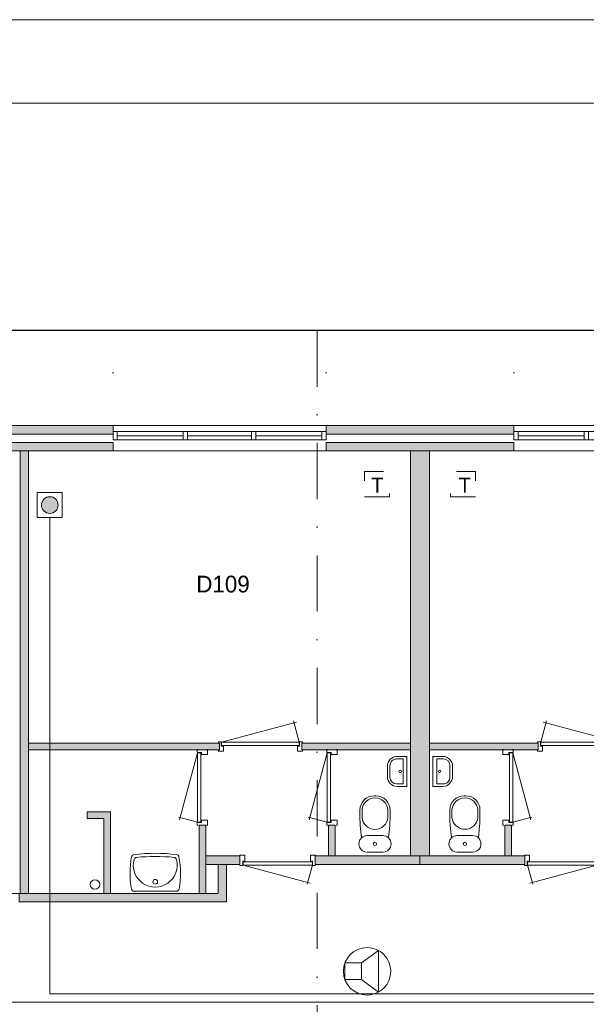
# Model space of a CAD drawing. Header units: millimetres. Extents: x 0 to 84100, y 0 to 59400.
# Tile 32 of 36: x 33947 to 40731, y 47617 to 59400. Entities that reach past the tile are written whole.
import ezdxf
from ezdxf.enums import TextEntityAlignment as Align
from ezdxf.xclip import XClip

# ---------------------------------------------------------------- set-up
doc = ezdxf.new("R2010")
doc.units = ezdxf.units.MM
doc.header["$PDMODE"] = 3
doc.header["$PDSIZE"] = 1
for name, pattern in [('DGN1', [504.6, 0, -504.6]), ('DGN2', [672.8, 336.4, -336.4]), ('DGN4', [1345.6, 672.8, -336.4, 0, -336.4])]:
    doc.linetypes.add(name, pattern=pattern)
for name, color, linetype in [('16', 7, 'Continuous'), ('17', 7, 'Continuous'), ('25', 7, 'Continuous'), ('29', 7, 'Continuous'), ('30', 7, 'Continuous'), ('32', 7, 'Continuous'), ('33', 7, 'Continuous'), ('40', 7, 'Continuous'), ('48', 7, 'Continuous'), ('56', 7, 'Continuous'), ('58', 7, 'Continuous'), ('62', 7, 'Continuous'), ('KADER', 7, 'Continuous'), ('TRAP', 7, 'Continuous')]:
    doc.layers.add(name, color=color, linetype=linetype)
doc.styles.add('dgn001', font='dgn001.shx')
doc.styles.add('dgn003', font='dgn003.shx')
doc.styles.get("Standard").update_dxf_attribs({"font": 'arial.ttf'})
doc.dimstyles.get("Standard").update_dxf_attribs({"dimtxt": 0.18, "dimasz": 0.18, "dimexe": 0.18, "dimexo": 0.0625, "dimgap": 0.09, "dimtad": 0, "dimtih": 1, "dimtoh": 1, "dimdec": 4, "dimzin": 0, "dimdsep": 46, "dimtxsty": 'Standard', "dimcen": 0.09, "dimadec": 0, "dimazin": 0, "dimtfac": 1, "dimtdec": 4, "dimtofl": 0, "dimtmove": 0, "dimatfit": 3, "dimfxl": 1, "dimtolj": 1, "dimtzin": 0, "dimarcsym": 0})

# ---------------------------------------------------------------- blocks, each defined once
blk = doc.blocks.new('EAD037')
at = {"layer": '29'}
h = blk.add_hatch(color=3, dxfattribs=at)
edge = h.paths.add_edge_path()
edge.add_arc((0, 0), 100, 0, 360)
at = {"layer": '29', "color": 3, "linetype": 'Continuous', "lineweight": 0}
blk.add_circle((0, 0), 100, dxfattribs=at)
blk = doc.blocks.new('AnonymousCell74')
at = {"layer": '29', "color": 1, "linetype": 'Continuous', "lineweight": 0, "flags": 128}
blk.add_lwpolyline([(-184, 240), (116, 240), (116, -60), (-184, -60), (-184, 240)], dxfattribs=at)
at = {"color": 1, "linetype": 'Continuous', "lineweight": 0}
blk.add_blockref('EAD037', (-34, 90), dxfattribs=at)
blk = doc.blocks.new('AnonymousCell75')
at = {"layer": 'TRAP', "color": 1, "linetype": 'DGN2', "lineweight": 0, "flags": 128}
blk.add_lwpolyline([(150, -139), (-150, -139), (-150, 161), (150, 161), (150, -139)], dxfattribs=at)
at = {"layer": 'TRAP', "color": 1, "linetype": 'DGN2', "lineweight": 0, "style": 'dgn001'}
blk.add_text('T', height=180, dxfattribs=at).set_placement((-52, -90))
blk = doc.blocks.new('AnonymousCell76')
at = {"layer": 'TRAP', "color": 1, "linetype": 'DGN2', "lineweight": 0, "flags": 128}
blk.add_lwpolyline([(-150, -139), (150, -139), (150, 161), (-150, 161), (-150, -139)], dxfattribs=at)
at = {"layer": 'TRAP', "color": 1, "linetype": 'DGN2', "lineweight": 0, "style": 'dgn001'}
blk.add_text('T', height=180, dxfattribs=at).set_placement((-68, -90))
blk = doc.blocks.new('830R10102')
at = {"layer": '33', "color": 1, "linetype": 'Continuous', "lineweight": 0}
for p, q in [((-108, 868), (-322.82, 66.28)), ((-108, 38), (-336.87, 99.32))]:
    blk.add_line(p, q, dxfattribs=at)
at = {"layer": '33', "color": 92, "linetype": 'Continuous', "lineweight": 13, "true_color": 0x00e100, "flags": 128}
for points in [[(-100, 906), (-111, 906), (-111, 871), (-61, 871), (-61, 846), (11, 846), (11, 906), (0, 906)], [(-100, 0), (-111, 0), (-111, 35), (-61, 35), (-61, 60), (11, 60), (11, 0), (0, 0)]]:
    blk.add_lwpolyline(points, dxfattribs=at)
at = {"layer": '33', "color": 2, "linetype": 'Continuous', "lineweight": 13, "true_color": 0xf0f000, "flags": 128}
blk.add_lwpolyline([(-108, 868), (-108, 38), (-68, 38), (-68, 868), (-108, 868)], dxfattribs=at)
blk = doc.blocks.new('930L0935')
at = {"layer": '33', "color": 1, "linetype": 'Continuous', "lineweight": 0}
for p, q in [((38, 98), (936.31, 338.7)), ((968, 98), (899.56, 353.44))]:
    blk.add_line(p, q, dxfattribs=at)
at = {"layer": '33', "color": 92, "linetype": 'Continuous', "lineweight": 13, "true_color": 0x00e100, "flags": 128}
for points in [[(0, 90), (0, 101), (35, 101), (35, 51), (60, 51), (60, -11), (0, -11), (0, 0)], [(1006, 90), (1006, 101), (971, 101), (971, 51), (946, 51), (946, -11), (1006, -11), (1006, 0)]]:
    blk.add_lwpolyline(points, dxfattribs=at)
at = {"layer": '33', "color": 2, "linetype": 'Continuous', "lineweight": 13, "true_color": 0xf0f000, "flags": 128}
blk.add_lwpolyline([(968, 98), (38, 98), (38, 58), (968, 58), (968, 98)], dxfattribs=at)
blk = doc.blocks.new('830R10103')
at = {"layer": '33', "color": 1, "linetype": 'Continuous', "lineweight": 0}
for p, q in [((-108, 868), (-322.82, 66.28)), ((-108, 38), (-336.87, 99.32))]:
    blk.add_line(p, q, dxfattribs=at)
at = {"layer": '33', "color": 92, "linetype": 'Continuous', "lineweight": 13, "true_color": 0x00e100, "flags": 128}
for points in [[(-100, 906), (-111, 906), (-111, 871), (-61, 871), (-61, 846), (11, 846), (11, 906), (0, 906)], [(-100, 0), (-111, 0), (-111, 35), (-61, 35), (-61, 60), (11, 60), (11, 0), (0, 0)]]:
    blk.add_lwpolyline(points, dxfattribs=at)
at = {"layer": '33', "color": 2, "linetype": 'Continuous', "lineweight": 13, "true_color": 0xf0f000, "flags": 128}
blk.add_lwpolyline([(-108, 868), (-108, 38), (-68, 38), (-68, 868), (-108, 868)], dxfattribs=at)
blk = doc.blocks.new('CLOS0234')
at = {"layer": '40', "color": 7, "linetype": 'Continuous', "lineweight": 0}
for p, q in [((-1, 670), (1, 670)), ((-155, 528), (-155, 436)), ((155, 528), (155, 436)), ((-92, 220), (92, 220))]:
    blk.add_line(p, q, dxfattribs=at)
at = {"layer": '40', "color": 7, "linetype": 'Continuous', "lineweight": 0, "flags": 128}
for points in [[(-176, 338), (-162, 192), (-162, 192, 0.674333), (-92, 20), (-92, 20), (92, 20), (92, 20, 0.674333), (162, 192), (162, 192), (176, 338), (176, 338, 0.023285), (180, 431), (180, 431), (180, 525), (180, 525, 0.414214), (10, 695), (10, 695), (-10, 695), (-10, 695, 0.414214), (-180, 525), (-180, 525), (-180, 431), (-180, 431, 0.023285), (-176, 338)], [(-162, 192, -0.194504), (-92, 220)], [(92, 220, -0.194504), (162, 192)]]:
    blk.add_lwpolyline(points, format="xyb", dxfattribs=at)
at = {"layer": '40', "color": 7, "linetype": 'Continuous', "lineweight": 0}
blk.add_circle((0, 120), 20, dxfattribs=at)
for centre, start, end in [((0, 514), 4.9259, 175.0741), ((0, 450), 184.9263, 355.0736)]:
    blk.add_arc(centre, 156, start, end, dxfattribs=at)
blk = doc.blocks.new('FT0132')
at = {"layer": '40', "color": 7, "linetype": 'Continuous', "lineweight": 0}
for p, q in [((-65, 149), (-144, 149)), ((-65, -149), (-65, 149)), ((-20, -180), (-20, 180)), ((-135, -180), (-20, -180))]:
    blk.add_line(p, q, dxfattribs=at)
at = {"layer": '40', "color": 7, "linetype": 'Continuous', "lineweight": 0, "flags": 128}
for points in [[(-255, 60, -0.414214), (-135, 180)], [(-224, 69, -0.414214), (-144, 149)]]:
    blk.add_lwpolyline(points, format="xyb", dxfattribs=at)
for points in [[(-20, 180), (-135, 180)], [(-255, 60), (-255, -60)], [(-224, 69), (-224, -69)], [(-144, -149), (-65, -149)]]:
    blk.add_lwpolyline(points, dxfattribs=at)
at = {"layer": '40', "color": 7, "linetype": 'Continuous', "lineweight": 0}
blk.add_circle((-101, 1), 15.1, dxfattribs=at)
for centre, radius in [((-135, -60), 120), ((-144, -69), 80)]:
    blk.add_arc(centre, radius, 180, 270, dxfattribs=at)
blk = doc.blocks.new('WT0133')
at = {"layer": '40', "color": 7, "linetype": 'Continuous', "lineweight": 0}
blk.add_line((-253, 20), (253, 20), dxfattribs=at)
at = {"layer": '40', "color": 7, "linetype": 'Continuous', "lineweight": 0, "flags": 128}
for points in [[(-256, 459, -0.059915), (256, 459)], [(-286, 47, -0.090801), (-284, 432)], [(-284, 432, -0.328769), (-256, 459)], [(254, 401, -1.30637), (-254, 401)], [(-254, 401, -0.309671), (-226, 425)], [(-226, 425, -0.052773), (226, 425)], [(226, 425, -0.309671), (254, 401)], [(256, 459, -0.328769), (284, 432)], [(284, 432, -0.090801), (286, 47)], [(-253, 20, -0.363957), (-286, 47)], [(286, 47, -0.363957), (253, 20)]]:
    blk.add_lwpolyline(points, format="xyb", dxfattribs=at)
at = {"layer": '40', "color": 7, "linetype": 'Continuous', "lineweight": 0}
blk.add_circle((0, 133), 28.1, dxfattribs=at)
blk = doc.blocks.new('830R10104')
at = {"layer": '33', "color": 1, "linetype": 'Continuous', "lineweight": 0}
for p, q in [((-868, -108), (-66.28, -322.82)), ((-38, -108), (-99.32, -336.87))]:
    blk.add_line(p, q, dxfattribs=at)
at = {"layer": '33', "color": 92, "linetype": 'Continuous', "lineweight": 13, "true_color": 0x00e100, "flags": 128}
for points in [[(-906, -100), (-906, -111), (-871, -111), (-871, -61), (-846, -61), (-846, 11), (-906, 11), (-906, 0)], [(0, -100), (0, -111), (-35, -111), (-35, -61), (-60, -61), (-60, 11), (0, 11), (0, 0)]]:
    blk.add_lwpolyline(points, dxfattribs=at)
at = {"layer": '33', "color": 2, "linetype": 'Continuous', "lineweight": 13, "true_color": 0xf0f000, "flags": 128}
blk.add_lwpolyline([(-868, -108), (-38, -108), (-38, -68), (-868, -68), (-868, -108)], dxfattribs=at)
blk = doc.blocks.new('CLOS0235')
at = {"layer": '40', "color": 7, "linetype": 'Continuous', "lineweight": 0}
for p, q in [((1, 670), (-1, 670)), ((-155, 528), (-155, 436)), ((155, 528), (155, 436)), ((92, 220), (-93, 220))]:
    blk.add_line(p, q, dxfattribs=at)
at = {"layer": '40', "color": 7, "linetype": 'Continuous', "lineweight": 0, "flags": 128}
for points in [[(176, 338), (162, 192), (162, 192, -0.674333), (92, 20), (92, 20), (-93, 20), (-93, 20, -0.674333), (-162, 192), (-162, 192), (-176, 338), (-176, 338, -0.023285), (-180, 431), (-180, 431), (-180, 525), (-180, 525, -0.414214), (-10, 695), (-10, 695), (10, 695), (10, 695, -0.414214), (180, 525), (180, 525), (180, 431), (180, 431, -0.023285), (176, 338)], [(-155, 528, -0.917521), (155, 528)], [(155, 437, -0.917514), (-155, 437)]]:
    blk.add_lwpolyline(points, format="xyb", dxfattribs=at)
at = {"layer": '40', "color": 7, "linetype": 'Continuous', "lineweight": 0}
blk.add_circle((0, 120), 20, dxfattribs=at)
for centre, start, end in [((-93, 120), 90, 134.0273), ((92, 120), 45.9727, 90)]:
    blk.add_arc(centre, 100, start, end, dxfattribs=at)
blk = doc.blocks.new('930L0936')
at = {"layer": '33', "color": 1, "linetype": 'Continuous', "lineweight": 0}
for p, q in [((-968, 98), (-899.56, 353.44)), ((-38, 98), (-936.31, 338.7))]:
    blk.add_line(p, q, dxfattribs=at)
at = {"layer": '33', "color": 92, "linetype": 'Continuous', "lineweight": 13, "true_color": 0x00e100, "flags": 128}
for points in [[(-1006, 90), (-1006, 101), (-971, 101), (-971, 51), (-946, 51), (-946, -11), (-1006, -11), (-1006, 0)], [(0, 90), (0, 101), (-35, 101), (-35, 51), (-60, 51), (-60, -11), (0, -11), (0, 0)]]:
    blk.add_lwpolyline(points, dxfattribs=at)
at = {"layer": '33', "color": 2, "linetype": 'Continuous', "lineweight": 13, "true_color": 0xf0f000, "flags": 128}
blk.add_lwpolyline([(-968, 98), (-38, 98), (-38, 58), (-968, 58), (-968, 98)], dxfattribs=at)
blk = doc.blocks.new('830R10107')
at = {"layer": '33', "color": 1, "linetype": 'Continuous', "lineweight": 0}
for p, q in [((108, 868), (322.82, 66.28)), ((108, 38), (336.87, 99.32))]:
    blk.add_line(p, q, dxfattribs=at)
at = {"layer": '33', "color": 92, "linetype": 'Continuous', "lineweight": 13, "true_color": 0x00e100, "flags": 128}
for points in [[(100, 906), (111, 906), (111, 871), (61, 871), (61, 846), (-11, 846), (-11, 906), (0, 906)], [(100, 0), (111, 0), (111, 35), (61, 35), (61, 60), (-11, 60), (-11, 0), (0, 0)]]:
    blk.add_lwpolyline(points, dxfattribs=at)
at = {"layer": '33', "color": 2, "linetype": 'Continuous', "lineweight": 13, "true_color": 0xf0f000, "flags": 128}
blk.add_lwpolyline([(108, 868), (108, 38), (68, 38), (68, 868), (108, 868)], dxfattribs=at)
blk = doc.blocks.new('830R10108')
at = {"layer": '33', "color": 1, "linetype": 'Continuous', "lineweight": 0}
for p, q in [((38, -108), (99.32, -336.87)), ((868, -108), (66.28, -322.82))]:
    blk.add_line(p, q, dxfattribs=at)
at = {"layer": '33', "color": 92, "linetype": 'Continuous', "lineweight": 13, "true_color": 0x00e100, "flags": 128}
for points in [[(0, -100), (0, -111), (35, -111), (35, -61), (60, -61), (60, 11), (0, 11), (0, 0)], [(906, -100), (906, -111), (871, -111), (871, -61), (846, -61), (846, 11), (906, 11), (906, 0)]]:
    blk.add_lwpolyline(points, dxfattribs=at)
at = {"layer": '33', "color": 2, "linetype": 'Continuous', "lineweight": 13, "true_color": 0xf0f000, "flags": 128}
blk.add_lwpolyline([(868, -108), (38, -108), (38, -68), (868, -68), (868, -108)], dxfattribs=at)
blk = doc.blocks.new('FT0135')
at = {"layer": '40', "color": 7, "linetype": 'Continuous', "lineweight": 0}
for p, q in [((20, -180), (20, 180)), ((65, -149), (65, 149)), ((65, 149), (144, 149)), ((135, -180), (20, -180))]:
    blk.add_line(p, q, dxfattribs=at)
at = {"layer": '40', "color": 7, "linetype": 'Continuous', "lineweight": 0, "flags": 128}
for points in [[(20, 180), (135, 180)], [(224, 69), (224, -69)], [(255, 60), (255, -60)], [(144, -149), (65, -149)]]:
    blk.add_lwpolyline(points, dxfattribs=at)
for points in [[(255, -60, -0.414214), (135, -180)], [(224, -69, -0.414214), (144, -149)]]:
    blk.add_lwpolyline(points, format="xyb", dxfattribs=at)
at = {"layer": '40', "color": 7, "linetype": 'Continuous', "lineweight": 0}
blk.add_circle((101, 1), 15.1, dxfattribs=at)
for centre, radius in [((135, 60), 120), ((144, 69), 80)]:
    blk.add_arc(centre, radius, 0, 90, dxfattribs=at)
blk = doc.blocks.new('A1')
at = {"layer": 'KADER', "color": 1, "linetype": 'Continuous', "lineweight": 0}
blk.add_line((84100, 59400), (0, 59400), dxfattribs=at)
at = {"layer": 'KADER', "color": 5, "linetype": 'Continuous', "lineweight": 0, "flags": 128}
blk.add_lwpolyline([(1000, 1000), (83100, 1000), (83100, 58400), (1000, 58400), (1000, 1000)], dxfattribs=at)
blk = doc.blocks.new('_DotSmall')
at = {"color": 0, "linetype": 'ByBlock', "const_width": 0.5}
blk.add_lwpolyline([(-0.0625, 0, 1), (0.0625, 0, 1)], format="xyb", close=True, dxfattribs=at)
blk = doc.blocks.new('*D18486')
at = {"layer": '58', "color": 3, "linetype": 'Continuous', "lineweight": 0, "transparency": 16777216}
blk.add_line((30605, 52684), (33155, 52684), dxfattribs=at)
at = {"layer": 'Defpoints', "color": 0, "linetype": 'Continuous', "transparency": 16777216}
for p in [(33155, 52684), (30605, 50684), (33155, 50684)]:
    blk.add_point(p, dxfattribs=at)
at = {"layer": '58', "color": 3, "linetype": 'Continuous', "lineweight": 0, "transparency": 16777216, "xscale": 1080, "yscale": 1080, "zscale": 1080, "rotation": 180}
blk.add_blockref('_DotSmall', (30605, 52684), dxfattribs=at)
at = {"layer": '58', "color": 3, "linetype": 'Continuous', "lineweight": 0, "transparency": 16777216, "xscale": 1080, "yscale": 1080, "zscale": 1080}
blk.add_blockref('_DotSmall', (33155, 52684), dxfattribs=at)
at = {"layer": '58', "color": 3, "linetype": 'Continuous', "lineweight": 0, "transparency": 16777216, "insert": (31880, 52887), "char_height": 200, "attachment_point": 5, "style": 'dgn003'}
blk.add_mtext('\\A1;2550', dxfattribs=at)
blk = doc.blocks.new('*D18487')
at = {"layer": '58', "color": 3, "linetype": 'Continuous', "lineweight": 0, "transparency": 16777216}
blk.add_line((30605, 52684), (28355, 52684), dxfattribs=at)
at = {"layer": 'Defpoints', "color": 0, "linetype": 'Continuous', "transparency": 16777216}
for p in [(28355, 52684), (28355, 50684), (30605, 50684)]:
    blk.add_point(p, dxfattribs=at)
at = {"layer": '58', "color": 3, "linetype": 'Continuous', "lineweight": 0, "transparency": 16777216, "xscale": 1080, "yscale": 1080, "zscale": 1080, "rotation": 180}
blk.add_blockref('_DotSmall', (28355, 52684), dxfattribs=at)
at = {"layer": '58', "color": 3, "linetype": 'Continuous', "lineweight": 0, "transparency": 16777216, "xscale": 1080, "yscale": 1080, "zscale": 1080}
blk.add_blockref('_DotSmall', (30605, 52684), dxfattribs=at)
at = {"layer": '58', "color": 3, "linetype": 'Continuous', "lineweight": 0, "transparency": 16777216, "insert": (29480, 52887), "char_height": 200, "attachment_point": 5, "style": 'dgn003'}
blk.add_mtext('\\A1;2250', dxfattribs=at)
blk = doc.blocks.new('*D18488')
at = {"layer": '58', "color": 3, "linetype": 'Continuous', "lineweight": 0, "transparency": 16777216}
blk.add_line((35405, 52684), (37955, 52684), dxfattribs=at)
at = {"layer": 'Defpoints', "color": 0, "linetype": 'Continuous', "transparency": 16777216}
for p in [(37955, 52684), (35405, 50684), (37955, 50684)]:
    blk.add_point(p, dxfattribs=at)
at = {"layer": '58', "color": 3, "linetype": 'Continuous', "lineweight": 0, "transparency": 16777216, "xscale": 1080, "yscale": 1080, "zscale": 1080, "rotation": 180}
blk.add_blockref('_DotSmall', (35405, 52684), dxfattribs=at)
at = {"layer": '58', "color": 3, "linetype": 'Continuous', "lineweight": 0, "transparency": 16777216, "xscale": 1080, "yscale": 1080, "zscale": 1080}
blk.add_blockref('_DotSmall', (37955, 52684), dxfattribs=at)
at = {"layer": '58', "color": 3, "linetype": 'Continuous', "lineweight": 0, "transparency": 16777216, "insert": (36680, 52887), "char_height": 200, "attachment_point": 5, "style": 'dgn003'}
blk.add_mtext('\\A1;2550', dxfattribs=at)
blk = doc.blocks.new('*D18489')
at = {"layer": '58', "color": 3, "linetype": 'Continuous', "lineweight": 0, "transparency": 16777216}
blk.add_line((35405, 52684), (33155, 52684), dxfattribs=at)
at = {"layer": 'Defpoints', "color": 0, "linetype": 'Continuous', "transparency": 16777216}
for p in [(33155, 52684), (33155, 50684), (35405, 50684)]:
    blk.add_point(p, dxfattribs=at)
at = {"layer": '58', "color": 3, "linetype": 'Continuous', "lineweight": 0, "transparency": 16777216, "xscale": 1080, "yscale": 1080, "zscale": 1080, "rotation": 180}
blk.add_blockref('_DotSmall', (33155, 52684), dxfattribs=at)
at = {"layer": '58', "color": 3, "linetype": 'Continuous', "lineweight": 0, "transparency": 16777216, "xscale": 1080, "yscale": 1080, "zscale": 1080}
blk.add_blockref('_DotSmall', (35405, 52684), dxfattribs=at)
at = {"layer": '58', "color": 3, "linetype": 'Continuous', "lineweight": 0, "transparency": 16777216, "insert": (34280, 52887), "char_height": 200, "attachment_point": 5, "style": 'dgn003'}
blk.add_mtext('\\A1;2250', dxfattribs=at)
blk = doc.blocks.new('EU55')
at = {"layer": '25', "color": 3, "linetype": 'Continuous', "lineweight": 0}
for p, q in [((200, 100), (400, 250)), ((400, 250), (400, -250)), ((200, -100), (400, -250))]:
    blk.add_line(p, q, dxfattribs=at)
at = {"layer": '25', "color": 3, "linetype": 'Continuous', "lineweight": 0, "flags": 128}
blk.add_lwpolyline([(0, -100), (200, -100), (200, 100), (0, 100), (0, -100)], dxfattribs=at)
at = {"layer": '25', "color": 3, "linetype": 'Continuous', "lineweight": 0}
blk.add_circle((265, 0), 284, dxfattribs=at)
blk = doc.blocks.new('AnonymousCell111')
at = {"color": 1, "linetype": 'Continuous', "lineweight": 0}
blk.add_blockref('A1', (-42050, -29700), dxfattribs=at)
blk = doc.blocks.new('50E03_329_B01 - Default')
at = {"layer": '16'}
for points in [[(30604.76, 50584.49), (28354.76, 50584.49), (28354.76, 50684.49), (30604.76, 50684.49)], [(35404.76, 50584.49), (33154.76, 50584.49), (33154.76, 50684.49), (35404.76, 50684.49)]]:
    blk.add_hatch(color=7, dxfattribs=at).paths.add_polyline_path(points)
at = {"layer": '62'}
for color, points in [(9, [(30604.76, 50384.49), (28354.76, 50384.49), (28354.76, 50484.49), (30604.76, 50484.49)]), (9, [(35404.76, 50384.49), (33154.76, 50384.49), (33154.76, 50484.49), (35404.76, 50484.49)]), (9, [(29494.76, 45084.49), (29594.76, 45084.49), (29594.76, 50384.49), (29494.76, 50384.49)]), (9, [(34164.76, 50384.49), (34394.76, 50384.49), (34394.76, 45534.49), (34164.76, 45534.49)]), (9, [(29594.76, 46804.49), (31879.76, 46804.49), (31879.76, 46884.49), (29594.76, 46884.49)]), (9, [(32864.76, 46804.49), (34164.76, 46804.49), (34164.76, 46884.49), (32864.76, 46884.49)]), (9, [(35694.76, 46804.49), (34394.76, 46804.49), (34394.76, 46884.49), (35694.76, 46884.49)]), (9, [(30294.76, 45984.49), (30294.76, 46064.49), (30574.76, 46064.49), (30574.76, 45084.49), (30494.76, 45084.49), (30494.76, 45984.49)]), (9, [(31634.76, 45904.49), (31714.76, 45904.49), (31714.76, 45084.49), (31634.76, 45084.49)]), (9, [(33184.76, 45904.49), (33264.76, 45904.49), (33264.76, 45534.49), (33184.76, 45534.49)]), (9, [(35374.76, 45904.49), (35294.76, 45904.49), (35294.76, 45534.49), (35374.76, 45534.49)]), (7, [(31714.76, 45534.49), (32124.76, 45534.49), (32124.76, 45434.49), (31714.76, 45434.49)]), (7, [(33024.76, 45534.49), (34279.76, 45534.49), (34279.76, 45434.49), (33024.76, 45434.49)]), (7, [(35534.76, 45534.49), (34279.76, 45534.49), (34279.76, 45434.49), (35534.76, 45434.49)]), (7, [(29479.76, 44984.49), (29479.76, 45084.49), (31864.76, 45084.49), (31864.76, 45434.49), (31964.76, 45434.49), (31964.76, 44984.49)])]:
    blk.add_hatch(color=color, dxfattribs=at).paths.add_polyline_path(points)
at = {"layer": '16', "color": 92, "linetype": 'Continuous', "lineweight": 0, "true_color": 0x00e100, "flags": 128}
for points in [[(30604.76, 50584.49), (28354.76, 50584.49), (28354.76, 50684.49), (30604.76, 50684.49), (30604.76, 50584.49)], [(35404.76, 50584.49), (33154.76, 50584.49), (33154.76, 50684.49), (35404.76, 50684.49), (35404.76, 50584.49)], [(30604.76, 50384.49), (28354.76, 50384.49), (28354.76, 50484.49), (30604.76, 50484.49), (30604.76, 50384.49)], [(35404.76, 50384.49), (33154.76, 50384.49), (33154.76, 50484.49), (35404.76, 50484.49), (35404.76, 50384.49)], [(31879.76, 46804.49), (29594.76, 46804.49), (29594.76, 46884.49), (31879.76, 46884.49), (31879.76, 46804.49)], [(34164.76, 46804.49), (32864.76, 46804.49), (32864.76, 46884.49), (34164.76, 46884.49), (34164.76, 46804.49)], [(34394.76, 46804.49), (35694.76, 46804.49), (35694.76, 46884.49), (34394.76, 46884.49), (34394.76, 46804.49)], [(30494.76, 45084.49), (30494.76, 45984.49), (30294.76, 45984.49), (30294.76, 46064.49), (30574.76, 46064.49), (30574.76, 45084.49), (30494.76, 45084.49)], [(31634.76, 45084.49), (31714.76, 45084.49), (31714.76, 45904.49), (31634.76, 45904.49), (31634.76, 45084.49)], [(33184.76, 45534.49), (33264.76, 45534.49), (33264.76, 45904.49), (33184.76, 45904.49), (33184.76, 45534.49)], [(35374.76, 45534.49), (35294.76, 45534.49), (35294.76, 45904.49), (35374.76, 45904.49), (35374.76, 45534.49)], [(31714.76, 45434.49), (32124.76, 45434.49), (32124.76, 45534.49), (31714.76, 45534.49), (31714.76, 45434.49)], [(33024.76, 45434.49), (34279.76, 45434.49), (34279.76, 45534.49), (33024.76, 45534.49), (33024.76, 45434.49)], [(35534.76, 45434.49), (34279.76, 45434.49), (34279.76, 45534.49), (35534.76, 45534.49), (35534.76, 45434.49)], [(29479.76, 44984.49), (31964.76, 44984.49), (31964.76, 45434.49), (31864.76, 45434.49), (31864.76, 45084.49), (29479.76, 45084.49), (29479.76, 44984.49)]]:
    blk.add_lwpolyline(points, dxfattribs=at)
at = {"layer": '16', "color": 7, "linetype": 'Continuous', "lineweight": 0, "flags": 128}
for points in [[(30604.76, 50584.49), (28354.76, 50584.49), (28354.76, 50684.49), (30604.76, 50684.49), (30604.76, 50584.49)], [(35404.76, 50584.49), (33154.76, 50584.49), (33154.76, 50684.49), (35404.76, 50684.49), (35404.76, 50584.49)]]:
    blk.add_lwpolyline(points, dxfattribs=at)
at = {"layer": '17', "color": 92, "linetype": 'Continuous', "lineweight": 0, "true_color": 0x00e100}
blk.add_line((29494.76, 50384.49), (29494.76, 45084.49), dxfattribs=at)
at = {"layer": '17', "color": 92, "linetype": 'Continuous', "lineweight": 0, "true_color": 0x00e100, "flags": 128}
for points in [[(29594.76, 45084.49), (29364.76, 45084.49), (29364.76, 50384.49), (29594.76, 50384.49), (29594.76, 45084.49)], [(34164.76, 45534.49), (34394.76, 45534.49), (34394.76, 50384.49), (34164.76, 50384.49), (34164.76, 45534.49)]]:
    blk.add_lwpolyline(points, dxfattribs=at)
at = {"layer": '30', "color": 3, "linetype": 'Continuous', "lineweight": 0}
for p, q in [((30604.76, 50684.49), (33154.76, 50684.49)), ((37954.76, 50684.49), (35404.76, 50684.49)), ((30604.76, 50384.49), (33154.76, 50384.49)), ((37954.76, 50384.49), (35404.76, 50384.49))]:
    blk.add_line(p, q, dxfattribs=at)
at = {"layer": '32', "color": 3, "linetype": 'Continuous', "lineweight": 0}
for p, q in [((30654.76, 50614.49), (33154.76, 50614.49)), ((30654.76, 50514.49), (30654.76, 50614.49)), ((30654.76, 50564.49), (31446.43, 50564.49)), ((31496.43, 50564.49), (32263.1, 50564.49)), ((32313.1, 50564.49), (33104.76, 50564.49)), ((37904.76, 50614.49), (35404.76, 50614.49)), ((36246.42, 50564.49), (35454.76, 50564.49)), ((33104.76, 50514.49), (30654.76, 50514.49)), ((35454.76, 50514.49), (37904.76, 50514.49))]:
    blk.add_line(p, q, dxfattribs=at)
at = {"layer": '32', "color": 3, "linetype": 'Continuous', "lineweight": 0, "flags": 128}
for points in [[(30604.76, 50614.49), (30654.76, 50614.49), (30654.76, 50514.49), (30604.76, 50514.49), (30604.76, 50614.49)], [(31446.43, 50614.49), (31496.43, 50614.49), (31496.43, 50514.49), (31446.43, 50514.49), (31446.43, 50614.49)], [(32263.1, 50614.49), (32313.1, 50614.49), (32313.1, 50514.49), (32263.1, 50514.49), (32263.1, 50614.49)], [(33104.76, 50614.49), (33154.76, 50614.49), (33154.76, 50514.49), (33104.76, 50514.49), (33104.76, 50614.49)], [(35454.76, 50614.49), (35404.76, 50614.49), (35404.76, 50514.49), (35454.76, 50514.49), (35454.76, 50614.49)], [(36296.42, 50614.49), (36246.42, 50614.49), (36246.42, 50514.49), (36296.42, 50514.49), (36296.42, 50614.49)]]:
    blk.add_lwpolyline(points, dxfattribs=at)
at = {"layer": '40', "color": 3, "linetype": 'Continuous', "lineweight": 0}
blk.add_circle((30388, 45193.09), 57.46, dxfattribs=at)
at = {"layer": '56', "color": 3, "linetype": 'DGN4', "lineweight": 0}
blk.add_line((33049.76, 55989.76), (33049.76, 547.85), dxfattribs=at)
at = {"layer": '58', "color": 3, "linetype": 'DGN1', "lineweight": 0}
for p, q in [((30604.76, 52684.49), (30604.76, 50684.49)), ((33154.76, 52684.49), (33154.76, 50684.49)), ((35404.76, 52684.49), (35404.76, 50684.49))]:
    blk.add_line(p, q, dxfattribs=at)
at = {"layer": '62', "color": 9, "linetype": 'Continuous', "lineweight": 0, "flags": 128}
for points in [[(30604.76, 50384.49), (28354.76, 50384.49), (28354.76, 50484.49), (30604.76, 50484.49), (30604.76, 50384.49)], [(35404.76, 50384.49), (33154.76, 50384.49), (33154.76, 50484.49), (35404.76, 50484.49), (35404.76, 50384.49)], [(29494.76, 45084.49), (29594.76, 45084.49), (29594.76, 50384.49), (29494.76, 50384.49), (29494.76, 45084.49)], [(34164.76, 50384.49), (34394.76, 50384.49), (34394.76, 45534.49), (34164.76, 45534.49), (34164.76, 50384.49)], [(29594.76, 46804.49), (31879.76, 46804.49), (31879.76, 46884.49), (29594.76, 46884.49), (29594.76, 46804.49)], [(32864.76, 46804.49), (34164.76, 46804.49), (34164.76, 46884.49), (32864.76, 46884.49), (32864.76, 46804.49)], [(35694.76, 46804.49), (34394.76, 46804.49), (34394.76, 46884.49), (35694.76, 46884.49), (35694.76, 46804.49)], [(30294.76, 45984.49), (30294.76, 46064.49), (30574.76, 46064.49), (30574.76, 45084.49), (30494.76, 45084.49), (30494.76, 45984.49), (30294.76, 45984.49)], [(31634.76, 45904.49), (31714.76, 45904.49), (31714.76, 45084.49), (31634.76, 45084.49), (31634.76, 45904.49)], [(33184.76, 45904.49), (33264.76, 45904.49), (33264.76, 45534.49), (33184.76, 45534.49), (33184.76, 45904.49)], [(35374.76, 45904.49), (35294.76, 45904.49), (35294.76, 45534.49), (35374.76, 45534.49), (35374.76, 45904.49)]]:
    blk.add_lwpolyline(points, dxfattribs=at)
at = {"layer": '62', "color": 7, "linetype": 'Continuous', "lineweight": 0, "flags": 128}
for points in [[(31714.76, 45534.49), (32124.76, 45534.49), (32124.76, 45434.49), (31714.76, 45434.49), (31714.76, 45534.49)], [(33024.76, 45534.49), (34279.76, 45534.49), (34279.76, 45434.49), (33024.76, 45434.49), (33024.76, 45534.49)], [(35534.76, 45534.49), (34279.76, 45534.49), (34279.76, 45434.49), (35534.76, 45434.49), (35534.76, 45534.49)], [(29479.76, 44984.49), (29479.76, 45084.49), (31864.76, 45084.49), (31864.76, 45434.49), (31964.76, 45434.49), (31964.76, 44984.49), (29479.76, 44984.49)]]:
    blk.add_lwpolyline(points, dxfattribs=at)
at = {"color": 7, "linetype": 'Continuous', "lineweight": 0}
for name, p in [('A1', (-8492.96, -3060.21)), ('930L0935', (31866.53, 46798.52)), ('930L0936', (36692.99, 46798.52)), ('830R10102', (31724.94, 45901.41)), ('830R10103', (33276.36, 45901.4)), ('830R10107', (35283.16, 45901.4)), ('FT0132', (34144.33, 46546.53)), ('FT0135', (34415.19, 46546.53)), ('CLOS0234', (33741.25, 45559.39)), ('CLOS0235', (34818.27, 45559.39)), ('WT0133', (31110.62, 45092.35)), ('830R10104', (33029.47, 45532.59)), ('830R10108', (35530.05, 45532.59))]:
    blk.add_blockref(name, p, dxfattribs=at)
at = {"layer": '48', "color": 7, "linetype": 'Continuous', "lineweight": 0, "style": 'dgn003'}
blk.add_text('D109', height=200, dxfattribs=at).set_placement((31921.74, 48788.7), align=Align.MIDDLE_CENTER)
at = {"layer": '58', "color": 3, "linetype": 'Continuous', "lineweight": 0}
for base, p1, p2, picture, middle in [((28354.76, 52684.49), (30604.76, 50684.49), (28354.76, 50684.49), '*D18487', (29479.76, 52886.6)), ((33154.76, 52684.49), (30604.76, 50684.49), (33154.76, 50684.49), '*D18486', (31879.76, 52886.6)), ((33154.76, 52684.49), (35404.76, 50684.49), (33154.76, 50684.49), '*D18489', (34279.76, 52886.6)), ((37954.76, 52684.49), (35404.76, 50684.49), (37954.76, 50684.49), '*D18488', (36679.76, 52886.6))]:
    dim = blk.add_linear_dim(base=base, p1=p1, p2=p2, dimstyle='Standard', override={"dimscale": 1, "dimtxt": 200, "dimasz": 1080, "dimexe": 0, "dimexo": 0, "dimgap": 100, "dimtad": 1, "dimjust": 0, "dimtih": 0, "dimtoh": 0, "dimdec": 0, "dimlfac": 1, "dimzin": 11, "dimdsep": 46, "dimlunit": 2, "dimpost": '<>', "dimtxsty": 'dgn003', "dimblk1": 'DotSmall', "dimblk2": 'DotSmall', "dimsah": 1, "dimcen": 0, "dimse1": 1, "dimse2": 1, "dimclrd": 3, "dimclre": 3, "dimclrt": 3, "dimtol": 0, "dimtix": 1, "dimtofl": 1, "dimatfit": 3, "dimfrac": 1, "dimtolj": 1, "dimlwd": 0, "dimlwe": 0}, dxfattribs=at)
    dim.commit()
    dim.dimension.update_dxf_attribs({"geometry": picture, "text_midpoint": middle})

msp = doc.modelspace()

# ---------------------------------------------------------------- linework, layer by layer
at = {"layer": '29', "color": 1, "linetype": 'Continuous', "lineweight": 0, "flags": 128}
for points in [[(33574.32, 53441.84), (33574.32, 47641.84), (45624.32, 47641.84), (45624.32, 48491.84)], [(34306.99, 53441.84), (34306.99, 47741.84), (45524.32, 47741.84), (45524.32, 48491.84)]]:
    msp.add_lwpolyline(points, dxfattribs=at)

# ---------------------------------------------------------------- block references
at = {"color": 1, "linetype": 'Continuous', "lineweight": 0}
for name, p in [('AnonymousCell111', (42050, 29700)), ('AnonymousCell76', (38224.32, 53830.84)), ('AnonymousCell75', (39254.32, 53830.84)), ('AnonymousCell74', (34340.99, 53501.84)), ('EU55', (37841.11, 48012.12))]:
    msp.add_blockref(name, p, dxfattribs=at)
ref = msp.add_blockref('50E03_329_B01 - Default', (4459.56, 3857.35))
XClip(ref).set_block_clipping_path([(-3195.19, 3614.84), (51845.11, 51823.2)])

doc.saveas('drawing.dxf')
